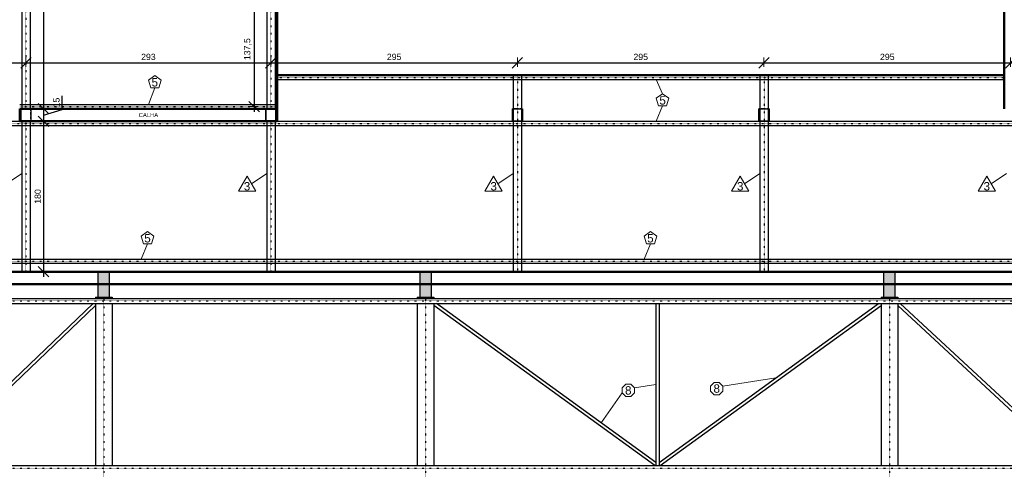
# Model space of a CAD drawing. Header units: millimetres. Extents: x 10906 to 25863, y 1966 to 4861.
# Tile 145 of 163: x 16818 to 17996, y 2705 to 3243. Entities that reach past the tile are written whole.
import ezdxf
from ezdxf.enums import TextEntityAlignment as Align

# ---------------------------------------------------------------- set-up
doc = ezdxf.new("R2010")
doc.units = ezdxf.units.MM
doc.linetypes.add('DOT2', pattern=[3.175, 0, -3.175])
for name, color, linetype in [('AGULHA', 40, 'Continuous'), ('PILARES', 3, 'Continuous'), ('TERÇA', 5, 'Continuous'), ('TERÇA EIXO', 5, 'DOT2'), ('TEXTO', 7, 'Continuous'), ('TRELIÇA', 1, 'Continuous'), ('TRELIÇA EIXO', 89, 'DOT2')]:
    doc.layers.add(name, color=color, linetype=linetype)
doc.layers.add('AUX', color=7, linetype='Continuous', lineweight=50)
doc.layers.add('COTAS', color=4, linetype='Continuous', lineweight=20)
doc.styles.add('1', font='arial.ttf', dxfattribs={"height": 1})
doc.styles.add('2', font='arial.ttf', dxfattribs={"height": 2})
doc.styles.add('Annotative', font='arial.ttf')
doc.dimstyles.new('MURILO', dxfattribs={"dimscale": 0, "dimtxt": 1.5, "dimasz": 2.5, "dimexe": 1.25, "dimexo": 0, "dimtad": 1, "dimtxsty": 'Annotative', "dimblk": 'OBLIQUE', "dimcen": 2.5, "dimdle": 1.25, "dimclrd": 256, "dimclre": 256, "dimclrt": 7, "dimadec": 0, "dimazin": 0, "dimtfac": 1, "dimtmove": 0, "dimatfit": 3, "dimldrblk": 'OBLIQUE', "dimfxl": 1, "dimfxlon": 1, "dimtfillclr": 5, "dimlwe": -1, "dimarcsym": 0})

# ---------------------------------------------------------------- blocks, each defined once
blk = doc.blocks.new('_Oblique')
at = {"color": 0, "linetype": 'ByBlock', "lineweight": -2}
blk.add_line((-0.5, -0.5), (0.5, 0.5), dxfattribs=at)
blk = doc.blocks.new('*D982')
at = {"layer": 'COTAS', "transparency": 16777216}
for p, q in [((16841.8, 3416.3), (16853.1, 3416.3)), ((16841.8, 3136.3), (16853.1, 3136.3))]:
    blk.add_line(p, q, dxfattribs=at)
at = {"layer": 'COTAS', "lineweight": -2, "transparency": 16777216}
blk.add_line((16846.8, 3422.6), (16846.8, 3130.1), dxfattribs=at)
at = {"layer": 'Defpoints', "color": 0, "transparency": 16777216}
for p in [(16830.8, 3416.3), (16831.8, 3136.3), (16846.8, 3136.3)]:
    blk.add_point(p, dxfattribs=at)
at = {"layer": 'COTAS', "lineweight": -2, "transparency": 16777216, "xscale": 12.5, "yscale": 12.5, "zscale": 12.5}
for p, rotation in [((16846.8, 3416.3), 90), ((16846.8, 3136.3), 270)]:
    blk.add_blockref('_Oblique', p, dxfattribs=dict(at, rotation=rotation))
at = {"layer": 'COTAS', "color": 7, "transparency": 16777216, "insert": (16839.9, 3276.3), "char_height": 7.5, "attachment_point": 5, "rotation": 90, "style": 'Annotative'}
blk.add_mtext('280', dxfattribs=at)
blk = doc.blocks.new('*D983')
at = {"layer": 'COTAS', "lineweight": -2, "transparency": 16777216}
for p, q in [((16869.2, 3135.5), (16869.2, 3151.9)), ((16846.8, 3142.6), (16846.8, 3115.1)), ((16846.8, 3128.8), (16869.2, 3135.5))]:
    blk.add_line(p, q, dxfattribs=at)
at = {"layer": 'COTAS', "transparency": 16777216}
for p, q in [((16841.8, 3136.3), (16853.1, 3136.3)), ((16841.8, 3121.3), (16853.1, 3121.3))]:
    blk.add_line(p, q, dxfattribs=at)
at = {"layer": 'Defpoints', "color": 0, "transparency": 16777216}
for p in [(16831.8, 3136.3), (16831.8, 3121.3), (16846.8, 3121.3)]:
    blk.add_point(p, dxfattribs=at)
at = {"layer": 'COTAS', "lineweight": -2, "transparency": 16777216, "xscale": 12.5, "yscale": 12.5, "zscale": 12.5}
for p, rotation in [((16846.8, 3136.3), 90), ((16846.8, 3121.3), 270)]:
    blk.add_blockref('_Oblique', p, dxfattribs=dict(at, rotation=rotation))
at = {"layer": 'COTAS', "color": 7, "transparency": 16777216, "insert": (16862.3, 3143.7), "char_height": 7.5, "attachment_point": 5, "rotation": 90, "style": 'Annotative'}
blk.add_mtext('15', dxfattribs=at)
blk = doc.blocks.new('*D984')
at = {"layer": 'COTAS', "lineweight": -2, "transparency": 16777216}
blk.add_line((16846.8, 3127.6), (16846.8, 2935.1), dxfattribs=at)
at = {"layer": 'COTAS', "transparency": 16777216}
for p, q in [((16841.8, 3121.3), (16853.1, 3121.3)), ((16841.8, 2941.3), (16853.1, 2941.3))]:
    blk.add_line(p, q, dxfattribs=at)
at = {"layer": 'Defpoints', "color": 0, "transparency": 16777216}
for p in [(16831.8, 3121.3), (16830.8, 2941.3), (16846.8, 2941.3)]:
    blk.add_point(p, dxfattribs=at)
at = {"layer": 'COTAS', "lineweight": -2, "transparency": 16777216, "xscale": 12.5, "yscale": 12.5, "zscale": 12.5}
for p, rotation in [((16846.8, 3121.3), 90), ((16846.8, 2941.3), 270)]:
    blk.add_blockref('_Oblique', p, dxfattribs=dict(at, rotation=rotation))
at = {"layer": 'COTAS', "color": 7, "transparency": 16777216, "insert": (16839.9, 3031.3), "char_height": 7.5, "attachment_point": 5, "rotation": 90, "style": 'Annotative'}
blk.add_mtext('180', dxfattribs=at)
blk = doc.blocks.new('*D988')
at = {"layer": 'COTAS', "transparency": 16777216}
for p, q in [((16530.8, 3186.3), (16530.8, 3197.6)), ((16825.8, 3186.3), (16825.8, 3197.6))]:
    blk.add_line(p, q, dxfattribs=at)
at = {"layer": 'COTAS', "lineweight": -2, "transparency": 16777216}
blk.add_line((16524.6, 3191.3), (16832.1, 3191.3), dxfattribs=at)
at = {"layer": 'Defpoints', "color": 0, "transparency": 16777216}
for p in [(16825.8, 3191.3), (16530.8, 3176.3), (16825.8, 3136.3)]:
    blk.add_point(p, dxfattribs=at)
at = {"layer": 'COTAS', "lineweight": -2, "transparency": 16777216, "xscale": 12.5, "yscale": 12.5, "zscale": 12.5, "rotation": 180}
blk.add_blockref('_Oblique', (16530.8, 3191.3), dxfattribs=at)
at = {"layer": 'COTAS', "lineweight": -2, "transparency": 16777216, "xscale": 12.5, "yscale": 12.5, "zscale": 12.5}
blk.add_blockref('_Oblique', (16825.8, 3191.3), dxfattribs=at)
at = {"layer": 'COTAS', "color": 7, "transparency": 16777216, "insert": (16678.3, 3198.3), "char_height": 7.5, "attachment_point": 5, "style": 'Annotative'}
blk.add_mtext('295', dxfattribs=at)
blk = doc.blocks.new('*D989')
at = {"layer": 'COTAS', "transparency": 16777216}
for p, q in [((16825.8, 3186.3), (16825.8, 3197.6)), ((17118.8, 3186.3), (17118.8, 3197.6))]:
    blk.add_line(p, q, dxfattribs=at)
at = {"layer": 'COTAS', "lineweight": -2, "transparency": 16777216}
blk.add_line((16819.6, 3191.3), (17125.1, 3191.3), dxfattribs=at)
at = {"layer": 'Defpoints', "color": 0, "transparency": 16777216}
for p in [(17118.8, 3191.3), (16825.8, 3136.3), (17118.8, 3136.3)]:
    blk.add_point(p, dxfattribs=at)
at = {"layer": 'COTAS', "lineweight": -2, "transparency": 16777216, "xscale": 12.5, "yscale": 12.5, "zscale": 12.5, "rotation": 180}
blk.add_blockref('_Oblique', (16825.8, 3191.3), dxfattribs=at)
at = {"layer": 'COTAS', "lineweight": -2, "transparency": 16777216, "xscale": 12.5, "yscale": 12.5, "zscale": 12.5}
blk.add_blockref('_Oblique', (17118.8, 3191.3), dxfattribs=at)
at = {"layer": 'COTAS', "color": 7, "transparency": 16777216, "insert": (16972.3, 3198.3), "char_height": 7.5, "attachment_point": 5, "style": 'Annotative'}
blk.add_mtext('293', dxfattribs=at)
blk = doc.blocks.new('*D990')
at = {"layer": 'COTAS', "transparency": 16777216}
for p, q in [((17118.8, 3186.3), (17118.8, 3197.6)), ((17413.8, 3186.3), (17413.8, 3197.6))]:
    blk.add_line(p, q, dxfattribs=at)
at = {"layer": 'COTAS', "lineweight": -2, "transparency": 16777216}
blk.add_line((17112.6, 3191.3), (17420.1, 3191.3), dxfattribs=at)
at = {"layer": 'Defpoints', "color": 0, "transparency": 16777216}
for p in [(17413.8, 3191.3), (17118.8, 3136.3), (17413.8, 3136.3)]:
    blk.add_point(p, dxfattribs=at)
at = {"layer": 'COTAS', "lineweight": -2, "transparency": 16777216, "xscale": 12.5, "yscale": 12.5, "zscale": 12.5, "rotation": 180}
blk.add_blockref('_Oblique', (17118.8, 3191.3), dxfattribs=at)
at = {"layer": 'COTAS', "lineweight": -2, "transparency": 16777216, "xscale": 12.5, "yscale": 12.5, "zscale": 12.5}
blk.add_blockref('_Oblique', (17413.8, 3191.3), dxfattribs=at)
at = {"layer": 'COTAS', "color": 7, "transparency": 16777216, "insert": (17266.3, 3198.3), "char_height": 7.5, "attachment_point": 5, "style": 'Annotative'}
blk.add_mtext('295', dxfattribs=at)
blk = doc.blocks.new('*D991')
at = {"layer": 'COTAS', "transparency": 16777216}
for p, q in [((17413.8, 3186.3), (17413.8, 3197.6)), ((17708.8, 3186.3), (17708.8, 3197.6))]:
    blk.add_line(p, q, dxfattribs=at)
at = {"layer": 'COTAS', "lineweight": -2, "transparency": 16777216}
blk.add_line((17407.6, 3191.3), (17715.1, 3191.3), dxfattribs=at)
at = {"layer": 'Defpoints', "color": 0, "transparency": 16777216}
for p in [(17708.8, 3191.3), (17413.8, 3136.3), (17708.8, 3136.3)]:
    blk.add_point(p, dxfattribs=at)
at = {"layer": 'COTAS', "lineweight": -2, "transparency": 16777216, "xscale": 12.5, "yscale": 12.5, "zscale": 12.5, "rotation": 180}
blk.add_blockref('_Oblique', (17413.8, 3191.3), dxfattribs=at)
at = {"layer": 'COTAS', "lineweight": -2, "transparency": 16777216, "xscale": 12.5, "yscale": 12.5, "zscale": 12.5}
blk.add_blockref('_Oblique', (17708.8, 3191.3), dxfattribs=at)
at = {"layer": 'COTAS', "color": 7, "transparency": 16777216, "insert": (17561.3, 3198.3), "char_height": 7.5, "attachment_point": 5, "style": 'Annotative'}
blk.add_mtext('295', dxfattribs=at)
blk = doc.blocks.new('*D992')
at = {"layer": 'COTAS', "transparency": 16777216}
for p, q in [((17708.8, 3186.3), (17708.8, 3197.6)), ((18003.8, 3186.3), (18003.8, 3197.6))]:
    blk.add_line(p, q, dxfattribs=at)
at = {"layer": 'COTAS', "lineweight": -2, "transparency": 16777216}
blk.add_line((17702.6, 3191.3), (18010.1, 3191.3), dxfattribs=at)
at = {"layer": 'Defpoints', "color": 0, "transparency": 16777216}
for p in [(18003.8, 3191.3), (17708.8, 3136.3), (18003.8, 3136.3)]:
    blk.add_point(p, dxfattribs=at)
at = {"layer": 'COTAS', "lineweight": -2, "transparency": 16777216, "xscale": 12.5, "yscale": 12.5, "zscale": 12.5, "rotation": 180}
blk.add_blockref('_Oblique', (17708.8, 3191.3), dxfattribs=at)
at = {"layer": 'COTAS', "lineweight": -2, "transparency": 16777216, "xscale": 12.5, "yscale": 12.5, "zscale": 12.5}
blk.add_blockref('_Oblique', (18003.8, 3191.3), dxfattribs=at)
at = {"layer": 'COTAS', "color": 7, "transparency": 16777216, "insert": (17856.3, 3198.3), "char_height": 7.5, "attachment_point": 5, "style": 'Annotative'}
blk.add_mtext('295', dxfattribs=at)
blk = doc.blocks.new('*D1008')
at = {"layer": 'COTAS', "transparency": 16777216}
for p, q in [((17103.8, 3276.3), (17092.6, 3276.3)), ((17103.8, 3138.8), (17092.6, 3138.8))]:
    blk.add_line(p, q, dxfattribs=at)
at = {"layer": 'COTAS', "lineweight": -2, "transparency": 16777216}
blk.add_line((17098.8, 3282.6), (17098.8, 3132.6), dxfattribs=at)
at = {"layer": 'Defpoints', "color": 0, "transparency": 16777216}
for p in [(17126.3, 3276.3), (17098.8, 3138.8), (17126.3, 3138.8)]:
    blk.add_point(p, dxfattribs=at)
at = {"layer": 'COTAS', "lineweight": -2, "transparency": 16777216, "xscale": 12.5, "yscale": 12.5, "zscale": 12.5}
for p, rotation in [((17098.8, 3276.3), 90), ((17098.8, 3138.8), 270)]:
    blk.add_blockref('_Oblique', p, dxfattribs=dict(at, rotation=rotation))
at = {"layer": 'COTAS', "color": 7, "transparency": 16777216, "insert": (17091.2, 3207.6), "char_height": 7.5, "attachment_point": 5, "rotation": 90, "style": 'Annotative'}
blk.add_mtext('137,5', dxfattribs=at)

msp = doc.modelspace()

# ---------------------------------------------------------------- hatches: boundary and pattern name
at = {"layer": 'PILARES', "linetype": 'Continuous'}
for points in [[(16911.90858, 2910.80755), (16918.90858, 2910.80755), (16925.90858, 2910.80755), (16925.90858, 2925.80755), (16925.90858, 2940.80755), (16918.90858, 2940.80755), (16911.90858, 2940.80755), (16911.90858, 2925.80755)], [(17296.90858, 2910.80755), (17303.90858, 2910.80755), (17310.90858, 2910.80755), (17310.90858, 2925.80755), (17310.90858, 2940.80755), (17303.90858, 2940.80755), (17296.90858, 2940.80755), (17296.90858, 2925.80755)], [(17851.90858, 2910.80755), (17858.90858, 2910.80755), (17865.90858, 2910.80755), (17865.90858, 2925.80755), (17865.90858, 2940.80755), (17858.90858, 2940.80755), (17851.90858, 2940.80755), (17851.90858, 2925.80755)]]:
    msp.add_hatch(color=256, dxfattribs=at).paths.add_polyline_path(points)

# ---------------------------------------------------------------- linework, layer by layer
at = {"layer": 'AGULHA'}
for p, q in [((16708.31358, 2713.77073), (16906.15485, 2903.30755)), ((16709.16231, 2709.30755), (16908.90858, 2900.66941)), ((17578.16377, 2709.30755), (17313.90858, 2900.95431)), ((17579.50358, 2713.04237), (17317.15339, 2903.30755)), ((17579.50358, 2903.30755), (17579.50358, 2709.30755)), ((17583.31358, 2713.04237), (17845.66377, 2903.30755)), ((17583.31358, 2903.30755), (17583.31358, 2709.30755)), ((17584.65339, 2709.30755), (17848.90858, 2900.95431)), ((18074.86021, 2709.30755), (17868.90858, 2900.70691)), ((18075.75358, 2713.67858), (17871.70695, 2903.30755))]:
    msp.add_line(p, q, dxfattribs=at)
at = {"layer": 'AUX'}
msp.add_line((17996.31112, 3176.30754), (17996.31112, 3136.30754), dxfattribs=at)
for points in [[(17126.31112, 3656.30755), (17996.31112, 3656.30755), (17996.31112, 3176.30754), (17126.31112, 3176.30754)], [(16818.31112, 3136.30754), (17126.31112, 3136.30754), (17126.31112, 3121.30754), (16818.31112, 3121.30754)]]:
    msp.add_lwpolyline(points, close=True, dxfattribs=at)
for points in [[(17126.31112, 3136.30754), (17126.31112, 3176.30754)], [(15736.40858, 2166.30755), (15721.40858, 2166.30755), (15721.40858, 2941.30755), (19531.40858, 2941.30755), (19531.40858, 2166.30755), (19516.40858, 2166.30755)], [(15736.40858, 2166.30755), (15736.40858, 2926.30755), (19516.40858, 2926.30755), (19516.40858, 2166.30755)]]:
    msp.add_lwpolyline(points, dxfattribs=at)
at = {"layer": 'COTAS'}
for p, q in [((17587.47637, 3154.30754), (17579.87909, 3171.30754)), ((16979.9084, 3161.48244), (16972.31112, 3141.30754)), ((17587.47637, 3139.8354), (17579.87909, 3121.30754)), ((16802.52781, 3046.53538), (16820.81112, 3058.80754)), ((17095.5278, 3046.53538), (17113.81112, 3058.80754)), ((17390.52782, 3046.53538), (17408.81113, 3058.80754)), ((17685.52781, 3046.53538), (17703.81113, 3058.80754)), ((17980.52781, 3046.53538), (17998.81113, 3058.80754)), ((16971.23202, 2974.83541), (16963.63474, 2956.30755)), ((17572.90046, 2974.83541), (17565.30318, 2956.30755)), ((17553.78796, 2802.30296), (17579.50358, 2806.30755)), ((17659.62128, 2804.48848), (17723.0185, 2814.36108)), ((17539.00589, 2796.18002), (17514.16568, 2760.42761))]:
    msp.add_line(p, q, dxfattribs=at)
for points in [[(16979.9084, 3175.95458), (16972.29995, 3170.42671), (16975.20612, 3161.48244), (16984.61068, 3161.48244), (16987.51685, 3170.42671)], [(17587.47637, 3154.30754), (17579.86792, 3148.77967), (17582.77409, 3139.8354), (17592.17865, 3139.8354), (17595.08482, 3148.77967)], [(17090.33165, 3055.53538), (17079.93935, 3037.53538), (17100.72396, 3037.53538)], [(17385.33166, 3055.53538), (17374.93936, 3037.53538), (17395.72397, 3037.53538)], [(17680.33166, 3055.53538), (17669.93936, 3037.53538), (17690.72397, 3037.53538)], [(17975.33166, 3055.53538), (17964.93935, 3037.53538), (17985.72396, 3037.53538)], [(16971.23202, 2989.30755), (16963.62356, 2983.77969), (16966.52973, 2974.83541), (16975.9343, 2974.83541), (16978.84047, 2983.77969)], [(17572.90046, 2989.30755), (17565.29201, 2983.77969), (17568.19818, 2974.83541), (17577.60274, 2974.83541), (17580.50891, 2983.77969)], [(17543.33546, 2806.63253), (17539.00589, 2802.30296), (17539.00589, 2796.18002), (17543.33546, 2791.85046), (17549.4584, 2791.85046), (17553.78796, 2796.18002), (17553.78796, 2802.30296), (17549.4584, 2806.63253)], [(17649.16878, 2808.81805), (17644.83921, 2804.48848), (17644.83921, 2798.36554), (17649.16878, 2794.03597), (17655.29171, 2794.03597), (17659.62128, 2798.36554), (17659.62128, 2804.48848), (17655.29171, 2808.81805)]]:
    msp.add_lwpolyline(points, close=True, dxfattribs=at)
at = {"layer": 'PILARES'}
for points in [[(16831.51112, 3136.30754), (16831.55805, 3136.30385), (16831.60383, 3136.29286), (16831.64732, 3136.27484), (16831.68746, 3136.25024), (16831.72325, 3136.21967), (16831.75383, 3136.18387), (16831.77842, 3136.14374), (16831.79644, 3136.10024), (16831.80743, 3136.05447), (16831.81112, 3136.00754), (16831.81112, 3121.60754), (16831.80743, 3121.56061), (16831.79644, 3121.51483), (16831.77842, 3121.47134), (16831.75383, 3121.4312), (16831.72325, 3121.39541), (16831.68746, 3121.36483), (16831.64732, 3121.34024), (16831.60383, 3121.32222), (16831.55805, 3121.31123), (16831.51112, 3121.30754), (16820.11112, 3121.30754), (16820.06419, 3121.31123), (16820.01842, 3121.32222), (16819.97492, 3121.34024), (16819.93479, 3121.36483), (16819.89899, 3121.39541), (16819.86842, 3121.4312), (16819.84382, 3121.47134), (16819.8258, 3121.51483), (16819.81482, 3121.56061), (16819.81112, 3121.60754), (16819.81112, 3136.00754), (16819.81482, 3136.05447), (16819.8258, 3136.10024), (16819.84382, 3136.14374), (16819.86842, 3136.18387), (16819.89899, 3136.21967), (16819.93479, 3136.25024), (16819.97492, 3136.27484), (16820.01842, 3136.29286), (16820.06419, 3136.30385), (16820.11112, 3136.30754), (16831.51112, 3136.30754)], [(16831.21112, 3136.00754), (16831.25805, 3136.00385), (16831.30383, 3135.99286), (16831.34732, 3135.97484), (16831.38746, 3135.95024), (16831.42325, 3135.91967), (16831.45383, 3135.88387), (16831.47842, 3135.84374), (16831.49644, 3135.80024), (16831.50743, 3135.75447), (16831.51112, 3135.70754), (16831.51112, 3121.90754), (16831.50743, 3121.86061), (16831.49644, 3121.81483), (16831.47842, 3121.77134), (16831.45383, 3121.7312), (16831.42325, 3121.69541), (16831.38746, 3121.66483), (16831.34732, 3121.64024), (16831.30383, 3121.62222), (16831.25805, 3121.61123), (16831.21112, 3121.60754), (16820.41112, 3121.60754), (16820.36419, 3121.61123), (16820.31842, 3121.62222), (16820.27492, 3121.64024), (16820.23479, 3121.66483), (16820.19899, 3121.69541), (16820.16842, 3121.7312), (16820.14382, 3121.77134), (16820.1258, 3121.81483), (16820.11482, 3121.86061), (16820.11112, 3121.90754), (16820.11112, 3135.70754), (16820.11482, 3135.75447), (16820.1258, 3135.80024), (16820.14382, 3135.84374), (16820.16842, 3135.88387), (16820.19899, 3135.91967), (16820.23479, 3135.95024), (16820.27492, 3135.97484), (16820.31842, 3135.99286), (16820.36419, 3136.00385), (16820.41112, 3136.00754), (16831.21112, 3136.00754)], [(17124.51112, 3136.30754), (17124.55805, 3136.30385), (17124.60383, 3136.29286), (17124.64732, 3136.27484), (17124.68746, 3136.25024), (17124.72325, 3136.21967), (17124.75383, 3136.18387), (17124.77842, 3136.14374), (17124.79644, 3136.10024), (17124.80743, 3136.05447), (17124.81112, 3136.00754), (17124.81112, 3121.60754), (17124.80743, 3121.56061), (17124.79644, 3121.51483), (17124.77842, 3121.47134), (17124.75383, 3121.4312), (17124.72325, 3121.39541), (17124.68746, 3121.36483), (17124.64732, 3121.34024), (17124.60383, 3121.32222), (17124.55805, 3121.31123), (17124.51112, 3121.30754), (17113.11112, 3121.30754), (17113.06419, 3121.31123), (17113.01842, 3121.32222), (17112.97492, 3121.34024), (17112.93479, 3121.36483), (17112.89899, 3121.39541), (17112.86842, 3121.4312), (17112.84382, 3121.47134), (17112.8258, 3121.51483), (17112.81482, 3121.56061), (17112.81112, 3121.60754), (17112.81112, 3136.00754), (17112.81482, 3136.05447), (17112.8258, 3136.10024), (17112.84382, 3136.14374), (17112.86842, 3136.18387), (17112.89899, 3136.21967), (17112.93479, 3136.25024), (17112.97492, 3136.27484), (17113.01842, 3136.29286), (17113.06419, 3136.30385), (17113.11112, 3136.30754), (17124.51112, 3136.30754)], [(17124.21112, 3136.00754), (17124.25805, 3136.00385), (17124.30383, 3135.99286), (17124.34732, 3135.97484), (17124.38746, 3135.95024), (17124.42325, 3135.91967), (17124.45383, 3135.88387), (17124.47842, 3135.84374), (17124.49644, 3135.80024), (17124.50743, 3135.75447), (17124.51112, 3135.70754), (17124.51112, 3121.90754), (17124.50743, 3121.86061), (17124.49644, 3121.81483), (17124.47842, 3121.77134), (17124.45383, 3121.7312), (17124.42325, 3121.69541), (17124.38746, 3121.66483), (17124.34732, 3121.64024), (17124.30383, 3121.62222), (17124.25805, 3121.61123), (17124.21112, 3121.60754), (17113.41112, 3121.60754), (17113.36419, 3121.61123), (17113.31842, 3121.62222), (17113.27492, 3121.64024), (17113.23479, 3121.66483), (17113.19899, 3121.69541), (17113.16842, 3121.7312), (17113.14382, 3121.77134), (17113.1258, 3121.81483), (17113.11482, 3121.86061), (17113.11112, 3121.90754), (17113.11112, 3135.70754), (17113.11482, 3135.75447), (17113.1258, 3135.80024), (17113.14382, 3135.84374), (17113.16842, 3135.88387), (17113.19899, 3135.91967), (17113.23479, 3135.95024), (17113.27492, 3135.97484), (17113.31842, 3135.99286), (17113.36419, 3136.00385), (17113.41112, 3136.00754), (17124.21112, 3136.00754)], [(17419.51112, 3136.30755), (17419.55805, 3136.30386), (17419.60383, 3136.29287), (17419.64732, 3136.27485), (17419.68746, 3136.25026), (17419.72325, 3136.21968), (17419.75383, 3136.18389), (17419.77842, 3136.14375), (17419.79644, 3136.10026), (17419.80743, 3136.05448), (17419.81112, 3136.00755), (17419.81112, 3121.60755), (17419.80743, 3121.56062), (17419.79644, 3121.51485), (17419.77842, 3121.47135), (17419.75383, 3121.43121), (17419.72325, 3121.39542), (17419.68746, 3121.36485), (17419.64732, 3121.34025), (17419.60383, 3121.32223), (17419.55805, 3121.31124), (17419.51112, 3121.30755), (17408.11112, 3121.30755), (17408.06419, 3121.31124), (17408.01842, 3121.32223), (17407.97492, 3121.34025), (17407.93479, 3121.36485), (17407.89899, 3121.39542), (17407.86842, 3121.43121), (17407.84382, 3121.47135), (17407.8258, 3121.51485), (17407.81482, 3121.56062), (17407.81112, 3121.60755), (17407.81112, 3136.00755), (17407.81482, 3136.05448), (17407.8258, 3136.10026), (17407.84382, 3136.14375), (17407.86842, 3136.18389), (17407.89899, 3136.21968), (17407.93479, 3136.25026), (17407.97492, 3136.27485), (17408.01842, 3136.29287), (17408.06419, 3136.30386), (17408.11112, 3136.30755), (17419.51112, 3136.30755)], [(17419.21112, 3136.00755), (17419.25805, 3136.00386), (17419.30383, 3135.99287), (17419.34732, 3135.97485), (17419.38746, 3135.95026), (17419.42325, 3135.91968), (17419.45383, 3135.88389), (17419.47842, 3135.84375), (17419.49644, 3135.80026), (17419.50743, 3135.75448), (17419.51112, 3135.70755), (17419.51112, 3121.90755), (17419.50743, 3121.86062), (17419.49644, 3121.81485), (17419.47842, 3121.77135), (17419.45383, 3121.73121), (17419.42325, 3121.69542), (17419.38746, 3121.66485), (17419.34732, 3121.64025), (17419.30383, 3121.62223), (17419.25805, 3121.61124), (17419.21112, 3121.60755), (17408.41112, 3121.60755), (17408.36419, 3121.61124), (17408.31842, 3121.62223), (17408.27492, 3121.64025), (17408.23479, 3121.66485), (17408.19899, 3121.69542), (17408.16842, 3121.73121), (17408.14382, 3121.77135), (17408.1258, 3121.81485), (17408.11482, 3121.86062), (17408.11112, 3121.90755), (17408.11112, 3135.70755), (17408.11482, 3135.75448), (17408.1258, 3135.80026), (17408.14382, 3135.84375), (17408.16842, 3135.88389), (17408.19899, 3135.91968), (17408.23479, 3135.95026), (17408.27492, 3135.97485), (17408.31842, 3135.99287), (17408.36419, 3136.00386), (17408.41112, 3136.00755), (17419.21112, 3136.00755)], [(17714.51112, 3136.30755), (17714.55805, 3136.30386), (17714.60383, 3136.29287), (17714.64732, 3136.27485), (17714.68746, 3136.25026), (17714.72325, 3136.21968), (17714.75383, 3136.18389), (17714.77842, 3136.14375), (17714.79644, 3136.10026), (17714.80743, 3136.05448), (17714.81112, 3136.00755), (17714.81112, 3121.60755), (17714.80743, 3121.56062), (17714.79644, 3121.51485), (17714.77842, 3121.47135), (17714.75383, 3121.43121), (17714.72325, 3121.39542), (17714.68746, 3121.36485), (17714.64732, 3121.34025), (17714.60383, 3121.32223), (17714.55805, 3121.31124), (17714.51112, 3121.30755), (17703.11112, 3121.30755), (17703.06419, 3121.31124), (17703.01842, 3121.32223), (17702.97492, 3121.34025), (17702.93479, 3121.36485), (17702.89899, 3121.39542), (17702.86842, 3121.43121), (17702.84382, 3121.47135), (17702.8258, 3121.51485), (17702.81482, 3121.56062), (17702.81112, 3121.60755), (17702.81112, 3136.00755), (17702.81482, 3136.05448), (17702.8258, 3136.10026), (17702.84382, 3136.14375), (17702.86842, 3136.18389), (17702.89899, 3136.21968), (17702.93479, 3136.25026), (17702.97492, 3136.27485), (17703.01842, 3136.29287), (17703.06419, 3136.30386), (17703.11112, 3136.30755), (17714.51112, 3136.30755)], [(17714.21112, 3136.00755), (17714.25805, 3136.00386), (17714.30383, 3135.99287), (17714.34732, 3135.97485), (17714.38746, 3135.95026), (17714.42325, 3135.91968), (17714.45383, 3135.88389), (17714.47842, 3135.84375), (17714.49644, 3135.80026), (17714.50743, 3135.75448), (17714.51112, 3135.70755), (17714.51112, 3121.90755), (17714.50743, 3121.86062), (17714.49644, 3121.81485), (17714.47842, 3121.77135), (17714.45383, 3121.73121), (17714.42325, 3121.69542), (17714.38746, 3121.66485), (17714.34732, 3121.64025), (17714.30383, 3121.62223), (17714.25805, 3121.61124), (17714.21112, 3121.60755), (17703.41112, 3121.60755), (17703.36419, 3121.61124), (17703.31842, 3121.62223), (17703.27492, 3121.64025), (17703.23479, 3121.66485), (17703.19899, 3121.69542), (17703.16842, 3121.73121), (17703.14382, 3121.77135), (17703.1258, 3121.81485), (17703.11482, 3121.86062), (17703.11112, 3121.90755), (17703.11112, 3135.70755), (17703.11482, 3135.75448), (17703.1258, 3135.80026), (17703.14382, 3135.84375), (17703.16842, 3135.88389), (17703.19899, 3135.91968), (17703.23479, 3135.95026), (17703.27492, 3135.97485), (17703.31842, 3135.99287), (17703.36419, 3136.00386), (17703.41112, 3136.00755), (17714.21112, 3136.00755)], [(16911.90858, 2910.80755), (16918.90858, 2910.80755), (16925.90858, 2910.80755), (16925.90858, 2925.80755), (16925.90858, 2940.80755), (16918.90858, 2940.80755), (16911.90858, 2940.80755), (16911.90858, 2925.80755), (16911.90858, 2910.80755)], [(17296.90858, 2910.80755), (17303.90858, 2910.80755), (17310.90858, 2910.80755), (17310.90858, 2925.80755), (17310.90858, 2940.80755), (17303.90858, 2940.80755), (17296.90858, 2940.80755), (17296.90858, 2925.80755), (17296.90858, 2910.80755)], [(17851.90858, 2910.80755), (17858.90858, 2910.80755), (17865.90858, 2910.80755), (17865.90858, 2925.80755), (17865.90858, 2940.80755), (17858.90858, 2940.80755), (17851.90858, 2940.80755), (17851.90858, 2925.80755), (17851.90858, 2910.80755)]]:
    msp.add_lwpolyline(points, close=True, dxfattribs=at)
at = {"layer": 'PILARES', "linetype": 'DOT2', "ltscale": 0.05}
for points in [[(16819.81112, 3121.30754), (16825.81112, 3121.30754), (16831.81112, 3121.30754), (16831.81112, 3128.80754), (16831.81112, 3136.30754), (16825.81112, 3136.30754), (16819.81112, 3136.30754), (16819.81112, 3128.80754), (16819.81112, 3121.30754)], [(16819.81112, 3121.30754), (16825.81112, 3121.30754), (16831.81112, 3121.30754), (16831.81112, 3128.80754), (16831.81112, 3136.30754), (16825.81112, 3136.30754), (16819.81112, 3136.30754), (16819.81112, 3128.80754), (16819.81112, 3121.30754)], [(17112.81112, 3121.30754), (17118.81112, 3121.30754), (17124.81112, 3121.30754), (17124.81112, 3128.80754), (17124.81112, 3136.30754), (17118.81112, 3136.30754), (17112.81112, 3136.30754), (17112.81112, 3128.80754), (17112.81112, 3121.30754)], [(17112.81112, 3121.30754), (17118.81112, 3121.30754), (17124.81112, 3121.30754), (17124.81112, 3128.80754), (17124.81112, 3136.30754), (17118.81112, 3136.30754), (17112.81112, 3136.30754), (17112.81112, 3128.80754), (17112.81112, 3121.30754)], [(17407.81112, 3121.30755), (17413.81112, 3121.30755), (17419.81112, 3121.30755), (17419.81112, 3128.80755), (17419.81112, 3136.30755), (17413.81112, 3136.30755), (17407.81112, 3136.30755), (17407.81112, 3128.80755), (17407.81112, 3121.30755)], [(17407.81112, 3121.30755), (17413.81112, 3121.30755), (17419.81112, 3121.30755), (17419.81112, 3128.80755), (17419.81112, 3136.30755), (17413.81112, 3136.30755), (17407.81112, 3136.30755), (17407.81112, 3128.80755), (17407.81112, 3121.30755)], [(17702.81112, 3121.30755), (17708.81112, 3121.30755), (17714.81112, 3121.30755), (17714.81112, 3128.80755), (17714.81112, 3136.30755), (17708.81112, 3136.30755), (17702.81112, 3136.30755), (17702.81112, 3128.80755), (17702.81112, 3121.30755)], [(17702.81112, 3121.30755), (17708.81112, 3121.30755), (17714.81112, 3121.30755), (17714.81112, 3128.80755), (17714.81112, 3136.30755), (17708.81112, 3136.30755), (17702.81112, 3136.30755), (17702.81112, 3128.80755), (17702.81112, 3121.30755)]]:
    msp.add_lwpolyline(points, close=True, dxfattribs=at)
at = {"layer": 'TERÇA'}
for p, q in [((17126.31112, 3176.30754), (17996.31112, 3176.30754)), ((17126.31112, 3176.30754), (17126.31112, 3171.30754)), ((17126.31112, 3171.30754), (17996.31112, 3171.30754)), ((17996.31112, 3176.30754), (17996.31112, 3171.30754)), ((16818.31112, 3141.30754), (17126.31112, 3141.30754)), ((16818.31112, 3136.30754), (17126.31112, 3136.30754)), ((17126.31112, 3141.30754), (17126.31112, 3136.30754)), ((15988.31112, 3121.30754), (18896.31112, 3121.30754)), ((15988.31112, 3116.30754), (18896.31112, 3116.30754)), ((15988.31112, 2956.30755), (18896.31112, 2956.30755)), ((15988.31112, 2951.30755), (18896.31112, 2951.30755))]:
    msp.add_line(p, q, dxfattribs=at)
at = {"layer": 'TERÇA', "ltscale": 0.1}
for p, q in [((15736.40858, 2909.30755), (19516.40858, 2909.30755)), ((15736.40858, 2903.30755), (19516.40858, 2903.30755)), ((15736.40858, 2709.30755), (19516.40858, 2709.30755))]:
    msp.add_line(p, q, dxfattribs=at)
at = {"layer": 'TERÇA EIXO', "ltscale": 0.1}
for p, q in [((17126.31112, 3173.80754), (17996.31112, 3173.80754)), ((16818.31112, 3138.80754), (17126.31112, 3138.80754)), ((15988.31112, 3118.80754), (18896.31112, 3118.80754)), ((15988.31112, 2953.80755), (18896.31112, 2953.80755)), ((15736.40858, 2906.30755), (19516.40858, 2906.30755)), ((15736.40858, 2706.30755), (19516.40858, 2706.30755))]:
    msp.add_line(p, q, dxfattribs=at)
at = {"layer": 'TRELIÇA'}
for p, q in [((16820.81112, 3696.30755), (16820.81112, 3136.30754)), ((16830.81112, 3696.30755), (16830.81112, 3136.30754)), ((17113.81113, 3696.30755), (17113.81113, 3136.30754)), ((17123.81113, 3696.30755), (17123.81113, 3136.30754)), ((17408.81113, 3176.30752), (17408.81113, 2941.30752)), ((17418.81113, 3176.30752), (17418.81113, 2941.30752)), ((17703.81113, 3176.30752), (17703.81113, 2941.30752)), ((17713.81113, 3176.30752), (17713.81113, 2941.30752)), ((16820.81112, 3121.30754), (16820.81112, 2941.30754)), ((16830.81112, 3121.30754), (16830.81112, 2941.30754)), ((17113.81112, 3121.30754), (17113.81112, 2941.30754)), ((17123.81112, 3121.30754), (17123.81112, 2941.30754)), ((16908.90858, 2910.80755), (16908.90858, 2909.30755)), ((16908.90858, 2910.80755), (16928.90858, 2910.80755)), ((16928.90858, 2910.80755), (16928.90858, 2909.30755)), ((17293.90858, 2910.80755), (17293.90858, 2909.30755)), ((17293.90858, 2910.80755), (17313.90858, 2910.80755)), ((17313.90858, 2910.80755), (17313.90858, 2909.30755)), ((17848.90858, 2910.80755), (17848.90858, 2909.30755)), ((17848.90858, 2910.80755), (17868.90858, 2910.80755)), ((17868.90858, 2910.80755), (17868.90858, 2909.30755)), ((16908.90858, 2903.30755), (16908.90858, 2709.30755)), ((16928.90858, 2903.30755), (16928.90858, 2709.30755)), ((17293.90858, 2903.30755), (17293.90858, 2709.30755)), ((17313.90858, 2903.30755), (17313.90858, 2709.30755)), ((17848.90858, 2903.30755), (17848.90858, 2709.30755)), ((17868.90858, 2903.30755), (17868.90858, 2709.30755))]:
    msp.add_line(p, q, dxfattribs=at)
at = {"layer": 'TRELIÇA EIXO', "ltscale": 0.1}
for p, q in [((16825.81112, 3696.30755), (16825.81112, 3136.30754)), ((17118.81113, 3696.30755), (17118.81113, 3136.30754)), ((17413.81113, 3176.30752), (17413.81113, 2941.30752)), ((17708.81113, 3176.30752), (17708.81113, 2941.30752)), ((16825.81112, 3121.30754), (16825.81112, 2941.30754)), ((17118.81112, 3121.30754), (17118.81112, 2941.30754)), ((16918.90858, 2910.80755), (16918.90858, 2116.30755)), ((17303.90858, 2910.80755), (17303.90858, 2116.30755)), ((17858.90858, 2910.80755), (17858.90858, 2116.30755))]:
    msp.add_line(p, q, dxfattribs=at)

# ---------------------------------------------------------------- texts
at = {"layer": 'TEXTO'}
for s, height, style, p in [('5', 10, '2', (16979.9084, 3167.95458)), ('5', 10, '2', (17587.47637, 3146.30754)), ('CALHA', 5, '1', (16972.31112, 3128.80754)), ('3', 10, '2', (17090.33165, 3043.53538)), ('3', 10, '2', (17385.33166, 3043.53538)), ('3', 10, '2', (17680.33166, 3043.53538)), ('3', 10, '2', (17975.33166, 3043.53538)), ('5', 10, '2', (16971.23202, 2981.30755)), ('5', 10, '2', (17572.90046, 2981.30755)), ('8', 10, '2', (17546.39693, 2799.24149)), ('8', 10, '2', (17652.23025, 2801.42701))]:
    msp.add_text(s, height=height, dxfattribs=dict(at, style=style)).set_placement(p, align=Align.MIDDLE_CENTER)

# ---------------------------------------------------------------- dimensions: what is measured, and where the dimension line sits
at = {"layer": 'COTAS'}
for base, p1, p2, picture, middle in [((16846.81112, 3136.30754), (16830.81112, 3416.30754), (16831.81112, 3136.30754), '*D982', (16839.85682, 3276.30754)), ((17098.81113, 3138.80754), (17126.31112, 3276.30754), (17126.31112, 3138.80754), '*D1008', (17091.17896, 3207.55754)), ((16846.81112, 3121.30754), (16831.81112, 3136.30754), (16831.81112, 3121.30754), '*D983', (16862.28222, 3138.66016)), ((16846.81112, 2941.30754), (16831.81112, 3121.30754), (16830.81112, 2941.30754), '*D984', (16839.85682, 3031.30754))]:
    dim = msp.add_linear_dim(base=base, p1=p1, p2=p2, angle=90, dimstyle='MURILO', dxfattribs=at)
    dim.commit()
    dim.dimension.update_dxf_attribs({"geometry": picture, "text_midpoint": middle})
for base, p1, p2, picture, middle in [((16825.81112, 3191.30754), (16530.81113, 3176.30754), (16825.81112, 3136.30754), '*D988', (16678.31112, 3198.26183)), ((17118.81113, 3191.30754), (16825.81112, 3136.30754), (17118.81113, 3136.30754), '*D989', (16972.31112, 3198.26439)), ((17413.81113, 3191.30754), (17118.81113, 3136.30754), (17413.81113, 3136.30755), '*D990', (17266.31113, 3198.26183)), ((17708.81113, 3191.30754), (17413.81113, 3136.30755), (17708.81113, 3136.30755), '*D991', (17561.31113, 3198.26183)), ((18003.81112, 3191.30754), (17708.81113, 3136.30755), (18003.81112, 3136.30754), '*D992', (17856.31113, 3198.26183))]:
    dim = msp.add_linear_dim(base=base, p1=p1, p2=p2, dimstyle='MURILO', dxfattribs=at)
    dim.commit()
    dim.dimension.update_dxf_attribs({"geometry": picture, "text_midpoint": middle})

doc.saveas('drawing.dxf')
